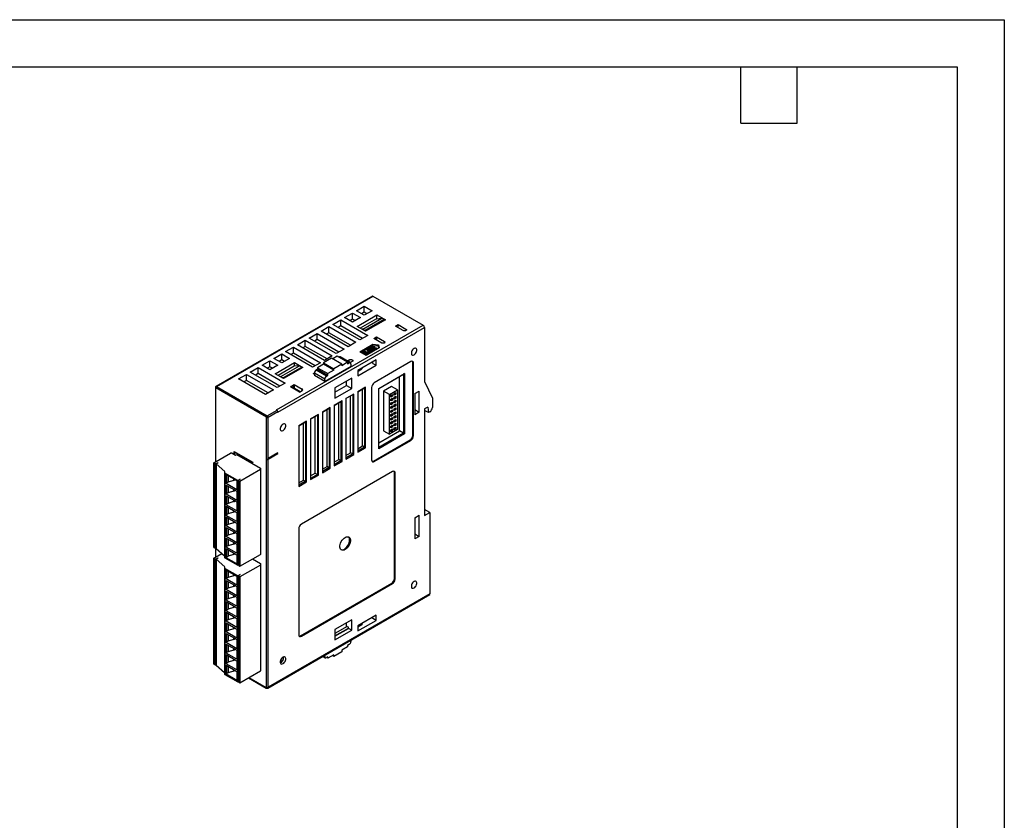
# Model space of a CAD drawing. Header units: millimetres. Extents: x 0 to 559, y 0 to 432.
# Tile 4 of 4: x 293 to 559, y 216 to 432. Entities that reach past the tile are written whole.
import ezdxf

# ---------------------------------------------------------------- set-up
doc = ezdxf.new("R2010")
doc.units = ezdxf.units.MM
doc.header["$LTSCALE"] = 2
doc.layers.add('TEXT', color=140, linetype='Continuous', lineweight=25)

msp = doc.modelspace()

# ---------------------------------------------------------------- linework, layer by layer
at = {"color": 7, "linetype": 'Continuous'}
for p, q in [((0.005, 431.805), (558.805, 431.805)), ((558.805, 431.805), (558.805, 0.005))]:
    msp.add_line(p, q, dxfattribs=at)
for p, q in [((388.297, 357.287), (346.082, 332.918)), ((346.232, 332.903), (388.447, 357.273)), ((388.447, 357.273), (402.023, 349.435)), ((383.992, 353.313), (386.113, 354.538)), ((386.113, 354.538), (388.235, 353.313)), ((386.113, 352.905), (386.113, 354.538)), ((377.628, 349.639), (379.749, 350.864)), ((379.749, 350.864), (387.032, 346.659)), ((379.749, 349.231), (379.749, 350.864)), ((380.81, 351.476), (382.931, 352.701)), ((382.931, 350.251), (380.81, 351.476)), ((382.931, 351.068), (382.224, 350.66)), ((382.931, 352.701), (385.053, 351.476)), ((382.931, 351.068), (382.931, 352.701)), ((385.053, 351.476), (382.931, 350.251)), ((383.638, 350.66), (382.931, 351.068)), ((386.113, 352.088), (383.992, 353.313)), ((384.169, 349.088), (389.543, 352.19)), ((389.437, 351.149), (385.017, 348.598)), ((386.113, 352.905), (385.406, 352.496)), ((385.76, 348.374), (390.851, 351.313)), ((388.235, 353.313), (386.113, 352.088)), ((386.82, 352.496), (386.113, 352.905)), ((391.487, 350.945), (386.396, 348.006)), ((391.805, 350.884), (386.431, 347.782)), ((389.437, 351.149), (390.851, 351.313)), ((389.543, 352.19), (391.805, 350.884)), ((389.543, 351.162), (389.543, 352.19)), ((391.487, 350.945), (390.851, 351.313)), ((362.425, 326.576), (402.023, 349.435)), ((362.779, 325.963), (402.377, 348.823)), ((374.446, 347.802), (376.567, 349.027)), ((376.567, 349.027), (383.851, 344.822)), ((376.567, 347.394), (376.567, 349.027)), ((384.911, 345.435), (377.628, 349.639)), ((379.749, 349.231), (379.042, 348.823)), ((385.618, 345.843), (379.749, 349.231)), ((386.431, 347.782), (384.169, 349.088)), ((385.76, 348.374), (385.465, 348.34)), ((385.76, 348.374), (386.396, 348.006)), ((394.528, 349.19), (395.235, 349.598)), ((396.649, 347.966), (394.528, 349.19)), ((395.235, 349.598), (397.356, 348.374)), ((395.235, 348.782), (395.235, 349.598)), ((397.356, 348.374), (397.356, 347.966)), ((402.377, 348.823), (402.377, 334.207)), ((371.264, 345.965), (373.385, 347.19)), ((378.547, 341.761), (371.264, 345.965)), ((373.385, 345.557), (372.678, 345.149)), ((373.385, 347.19), (380.669, 342.985)), ((373.385, 345.557), (373.385, 347.19)), ((379.254, 342.169), (373.385, 345.557)), ((381.729, 343.598), (374.446, 347.802)), ((376.567, 347.394), (375.86, 346.986)), ((382.436, 344.006), (376.567, 347.394)), ((387.032, 346.659), (384.911, 345.435)), ((388.73, 345.843), (389.437, 346.251)), ((390.851, 344.618), (388.73, 345.843)), ((389.437, 345.843), (389.26, 345.741)), ((389.26, 345.741), (389.437, 345.843)), ((389.26, 345.741), (389.26, 345.537)), ((389.437, 346.251), (391.558, 345.026)), ((389.437, 346.251), (389.437, 345.843)), ((389.437, 345.843), (389.437, 345.435)), ((364.9, 342.291), (367.021, 343.516)), ((367.021, 343.516), (374.305, 339.312)), ((367.021, 341.883), (367.021, 343.516)), ((368.082, 344.128), (370.203, 345.353)), ((375.365, 339.924), (368.082, 344.128)), ((370.203, 343.72), (369.496, 343.312)), ((370.203, 345.353), (377.487, 341.149)), ((370.203, 343.72), (370.203, 345.353)), ((376.072, 340.332), (370.203, 343.72)), ((380.669, 342.985), (378.547, 341.761)), ((383.851, 344.822), (381.729, 343.598)), ((384.911, 342.251), (388.447, 344.292)), ((388.447, 343.883), (385.265, 342.047)), ((390.144, 343.312), (386.608, 341.271)), ((386.988, 342.734), (387.008, 342.787)), ((387.003, 342.659), (386.988, 342.734)), ((386.988, 342.489), (386.988, 342.734)), ((387.008, 342.787), (387.061, 342.838)), ((387.061, 342.838), (387.174, 342.904)), ((387.124, 342.688), (387.131, 342.733)), ((387.131, 342.733), (387.169, 342.776)), ((387.131, 342.733), (387.131, 342.676)), ((387.169, 342.776), (387.282, 342.841)), ((387.169, 342.776), (387.169, 342.624)), ((387.174, 342.904), (387.263, 342.934)), ((387.263, 342.934), (387.355, 342.946)), ((387.282, 342.841), (387.357, 342.863)), ((387.282, 342.596), (387.282, 342.841)), ((387.355, 342.946), (387.484, 342.937)), ((387.357, 342.863), (387.435, 342.867)), ((387.357, 342.863), (387.357, 342.619)), ((387.435, 342.867), (387.518, 342.852)), ((387.435, 342.867), (387.435, 342.622)), ((387.484, 342.937), (387.585, 342.912)), ((387.518, 342.852), (387.604, 342.819)), ((387.518, 342.852), (387.518, 342.607)), ((387.585, 342.912), (387.689, 342.868)), ((387.604, 342.819), (387.875, 342.662)), ((387.604, 342.819), (387.604, 342.574)), ((387.681, 343.134), (387.701, 343.187)), ((387.696, 343.059), (387.681, 343.134)), ((387.681, 342.889), (387.681, 343.134)), ((387.685, 342.869), (387.681, 342.889)), ((387.689, 342.868), (387.96, 342.711)), ((387.754, 343.01), (387.696, 343.059)), ((387.696, 342.863), (387.696, 343.059)), ((387.701, 343.187), (387.74, 343.23)), ((387.74, 343.23), (387.81, 343.271)), ((387.827, 342.968), (387.754, 343.01)), ((387.754, 342.83), (387.754, 343.01)), ((387.81, 343.271), (387.899, 343.302)), ((387.824, 343.133), (387.817, 343.088)), ((387.817, 343.088), (387.857, 343.048)), ((387.848, 343.168), (387.824, 343.133)), ((387.824, 343.081), (387.824, 343.133)), ((387.913, 342.934), (387.827, 342.968)), ((387.827, 342.788), (387.827, 342.968)), ((387.933, 343.217), (387.848, 343.168)), ((387.848, 343.057), (387.848, 343.168)), ((387.857, 343.048), (387.893, 343.027)), ((387.893, 343.027), (387.962, 343.004)), ((387.899, 343.302), (388.01, 343.303)), ((388.042, 342.925), (387.913, 342.934)), ((387.913, 342.738), (387.913, 342.934)), ((387.993, 343.231), (387.933, 343.217)), ((387.933, 343.014), (387.933, 343.217)), ((387.962, 343.004), (388.04, 343.008)), ((388.058, 343.226), (387.993, 343.231)), ((387.993, 343.006), (387.993, 343.231)), ((388.01, 343.303), (388.124, 343.286)), ((388.04, 343.008), (388.101, 343.022)), ((388.134, 342.937), (388.042, 342.925)), ((388.042, 342.68), (388.042, 342.925)), ((388.108, 343.214), (388.058, 343.226)), ((388.058, 343.012), (388.058, 343.226)), ((388.101, 343.022), (388.186, 343.071)), ((388.193, 343.263), (388.108, 343.214)), ((388.108, 343.214), (388.108, 343.026)), ((388.124, 343.286), (388.193, 343.263)), ((388.127, 342.745), (388.212, 342.794)), ((388.214, 342.712), (388.127, 342.745)), ((388.127, 342.5), (388.127, 342.745)), ((388.209, 342.959), (388.134, 342.937)), ((388.134, 342.75), (388.134, 342.937)), ((388.15, 343.467), (388.659, 343.761)), ((388.998, 342.977), (388.15, 343.467)), ((388.15, 343.277), (388.15, 343.467)), ((388.186, 343.071), (388.274, 343.101)), ((388.193, 343.073), (388.193, 343.263)), ((388.344, 343.11), (388.193, 343.197)), ((388.294, 343.008), (388.209, 342.959)), ((388.209, 342.793), (388.209, 342.959)), ((388.212, 342.794), (388.28, 342.771)), ((388.274, 343.101), (388.367, 343.113)), ((388.28, 342.771), (388.377, 342.764)), ((388.368, 343.031), (388.294, 343.008)), ((388.294, 342.77), (388.294, 343.008)), ((388.368, 342.786), (388.313, 342.769)), ((388.767, 343.698), (388.343, 343.454)), ((388.343, 343.454), (388.578, 343.318)), ((388.367, 343.113), (388.496, 343.104)), ((388.447, 343.034), (388.368, 343.031)), ((388.368, 342.786), (388.368, 343.031)), ((388.447, 342.789), (388.368, 342.786)), ((388.377, 342.764), (388.452, 342.787)), ((388.447, 344.292), (389.932, 344.169)), ((388.447, 343.883), (388.447, 344.292)), ((389.932, 343.761), (388.447, 343.883)), ((388.529, 343.019), (388.447, 343.034)), ((388.447, 342.789), (388.447, 343.034)), ((388.454, 342.788), (388.447, 342.789)), ((388.452, 342.787), (388.565, 342.852)), ((388.56, 342.724), (388.471, 342.694)), ((388.496, 343.104), (388.596, 343.079)), ((388.584, 342.988), (388.529, 343.019)), ((388.529, 342.832), (388.529, 343.019)), ((388.767, 343.454), (388.555, 343.331)), ((388.673, 342.789), (388.56, 342.724)), ((388.56, 342.479), (388.56, 342.724)), ((388.565, 342.852), (388.603, 342.895)), ((388.578, 343.318), (388.945, 343.53)), ((388.609, 342.94), (388.584, 342.988)), ((388.584, 342.873), (388.584, 342.988)), ((388.596, 343.079), (388.687, 343.027)), ((388.603, 342.895), (388.609, 342.94)), ((388.659, 343.761), (388.767, 343.698)), ((388.726, 342.841), (388.673, 342.789)), ((388.673, 342.545), (388.673, 342.789)), ((389.054, 343.468), (388.686, 343.256)), ((388.686, 343.256), (388.975, 343.089)), ((388.687, 343.027), (388.73, 342.969)), ((388.746, 342.894), (388.726, 342.841)), ((388.726, 342.596), (388.726, 342.841)), ((388.73, 342.969), (388.746, 342.894)), ((388.746, 342.649), (388.746, 342.894)), ((388.998, 342.732), (388.746, 342.878)), ((388.767, 343.454), (388.767, 343.698)), ((389.054, 343.223), (388.898, 343.133)), ((388.945, 343.53), (389.054, 343.468)), ((388.975, 343.089), (389.399, 343.334)), ((389.507, 343.271), (388.998, 342.977)), ((389.507, 343.026), (388.998, 342.732)), ((388.998, 342.732), (388.998, 342.977)), ((389.054, 343.223), (389.054, 343.468)), ((389.399, 343.334), (389.507, 343.271)), ((389.507, 343.026), (389.507, 343.271)), ((389.932, 344.169), (390.144, 343.312)), ((389.932, 343.761), (389.932, 344.169)), ((390.055, 343.261), (389.932, 343.761)), ((391.558, 344.618), (391.558, 345.026)), ((361.718, 340.455), (363.839, 341.679)), ((363.839, 339.23), (361.718, 340.455)), ((363.839, 341.679), (365.961, 340.455)), ((363.839, 340.046), (363.839, 341.679)), ((365.961, 340.455), (363.839, 339.23)), ((372.183, 338.087), (364.9, 342.291)), ((367.021, 341.883), (366.314, 341.475)), ((372.89, 338.495), (367.021, 341.883)), ((377.239, 340.516), (375.118, 339.292)), ((377.487, 341.149), (375.365, 339.924)), ((380.032, 338.904), (377.239, 340.516)), ((378.83, 341.026), (377.593, 340.312)), ((381.623, 339.414), (378.83, 341.026)), ((379.219, 340.843), (379.184, 340.822)), ((382.012, 339.23), (379.219, 340.843)), ((382.362, 339.265), (379.569, 340.877)), ((381.475, 339.777), (382.012, 340.087)), ((382.012, 339.467), (382.012, 340.087)), ((386.608, 341.271), (384.911, 342.251)), ((385.701, 341.991), (385.721, 342.044)), ((385.716, 341.916), (385.701, 341.991)), ((385.701, 341.795), (385.701, 341.991)), ((385.76, 341.858), (385.716, 341.916)), ((385.716, 341.786), (385.716, 341.916)), ((385.721, 342.044), (385.774, 342.096)), ((385.836, 341.798), (385.76, 341.858)), ((385.76, 341.76), (385.76, 341.858)), ((385.774, 342.096), (385.901, 342.169)), ((386.107, 341.642), (385.836, 341.798)), ((385.836, 341.717), (385.836, 341.798)), ((385.844, 341.99), (385.837, 341.945)), ((385.837, 341.945), (385.863, 341.897)), ((385.882, 342.033), (385.844, 341.99)), ((385.844, 341.933), (385.844, 341.99)), ((385.863, 341.897), (385.921, 341.847)), ((386.009, 342.106), (385.882, 342.033)), ((385.882, 341.881), (385.882, 342.033)), ((385.901, 342.169), (385.99, 342.199)), ((385.921, 341.847), (386.192, 341.691)), ((386.009, 341.862), (385.953, 341.829)), ((385.99, 342.199), (386.083, 342.211)), ((386.084, 342.129), (386.009, 342.106)), ((386.009, 341.862), (386.009, 342.106)), ((386.084, 341.884), (386.009, 341.862)), ((386.083, 342.211), (386.211, 342.202)), ((386.163, 342.132), (386.084, 342.129)), ((386.084, 341.884), (386.084, 342.129)), ((386.163, 341.887), (386.084, 341.884)), ((386.212, 341.598), (386.107, 341.642)), ((386.107, 341.56), (386.107, 341.642)), ((386.231, 342.109), (386.163, 342.132)), ((386.163, 341.887), (386.163, 342.132)), ((386.231, 341.864), (386.163, 341.887)), ((386.192, 341.691), (386.278, 341.657)), ((386.211, 342.202), (386.316, 342.158)), ((386.212, 342.349), (386.297, 342.398)), ((387.061, 341.859), (386.212, 342.349)), ((386.212, 342.349), (386.212, 342.202)), ((386.312, 341.573), (386.212, 341.598)), ((386.212, 341.5), (386.212, 341.598)), ((386.316, 342.158), (386.231, 342.109)), ((386.231, 341.864), (386.231, 342.109)), ((386.316, 341.913), (386.231, 341.864)), ((386.278, 341.657), (386.361, 341.642)), ((386.297, 342.398), (387.037, 341.97)), ((386.441, 341.563), (386.312, 341.573)), ((386.312, 341.442), (386.312, 341.573)), ((386.316, 341.913), (386.316, 342.158)), ((386.646, 341.853), (386.316, 342.044)), ((386.361, 341.642), (386.439, 341.646)), ((386.439, 341.646), (386.514, 341.668)), ((386.534, 341.575), (386.441, 341.563)), ((386.441, 341.368), (386.441, 341.563)), ((386.534, 341.33), (386.511, 341.327)), ((386.514, 341.668), (386.641, 341.742)), ((386.622, 341.606), (386.534, 341.575)), ((386.534, 341.33), (386.534, 341.575)), ((386.622, 341.361), (386.534, 341.33)), ((386.75, 341.679), (386.622, 341.606)), ((386.622, 341.361), (386.622, 341.606)), ((386.75, 341.434), (386.622, 341.361)), ((386.641, 341.742), (386.68, 341.785)), ((386.646, 341.87), (386.731, 341.919)), ((386.686, 341.83), (386.646, 341.87)), ((386.646, 341.747), (386.646, 341.87)), ((386.68, 341.785), (386.686, 341.83)), ((386.731, 341.919), (386.807, 341.858)), ((386.802, 341.73), (386.75, 341.679)), ((386.75, 341.434), (386.75, 341.679)), ((386.802, 341.485), (386.75, 341.434)), ((386.823, 341.784), (386.802, 341.73)), ((386.802, 341.485), (386.802, 341.73)), ((386.823, 341.539), (386.802, 341.485)), ((386.807, 341.858), (386.823, 341.784)), ((386.823, 341.539), (386.823, 341.784)), ((387.061, 341.614), (386.823, 341.751)), ((387.003, 342.414), (386.988, 342.489)), ((387.047, 342.601), (387.003, 342.659)), ((387.003, 342.414), (387.003, 342.659)), ((387.047, 342.356), (387.003, 342.414)), ((387.037, 341.97), (387.462, 342.215)), ((387.123, 342.541), (387.047, 342.601)), ((387.047, 342.356), (387.047, 342.601)), ((387.123, 342.296), (387.047, 342.356)), ((387.57, 342.153), (387.061, 341.859)), ((387.57, 341.908), (387.061, 341.614)), ((387.061, 341.614), (387.061, 341.859)), ((387.394, 342.385), (387.123, 342.541)), ((387.123, 342.296), (387.123, 342.541)), ((387.363, 342.158), (387.123, 342.296)), ((387.15, 342.64), (387.124, 342.688)), ((387.208, 342.59), (387.15, 342.64)), ((387.479, 342.434), (387.208, 342.59)), ((387.24, 342.572), (387.282, 342.596)), ((387.282, 342.596), (387.357, 342.619)), ((387.357, 342.619), (387.435, 342.622)), ((387.499, 342.341), (387.394, 342.385)), ((387.394, 342.176), (387.394, 342.385)), ((387.435, 342.622), (387.518, 342.607)), ((387.462, 342.215), (387.57, 342.153)), ((387.565, 342.4), (387.479, 342.434)), ((387.599, 342.315), (387.499, 342.341)), ((387.499, 342.194), (387.499, 342.341)), ((387.518, 342.607), (387.604, 342.574)), ((387.648, 342.385), (387.565, 342.4)), ((387.57, 341.908), (387.57, 342.153)), ((387.599, 342.07), (387.57, 342.078)), ((387.728, 342.306), (387.599, 342.315)), ((387.599, 342.07), (387.599, 342.315)), ((387.728, 342.061), (387.599, 342.07)), ((387.604, 342.574), (387.843, 342.436)), ((387.726, 342.389), (387.648, 342.385)), ((387.801, 342.411), (387.726, 342.389)), ((387.821, 342.318), (387.728, 342.306)), ((387.728, 342.061), (387.728, 342.306)), ((387.821, 342.073), (387.728, 342.061)), ((387.914, 342.476), (387.801, 342.411)), ((387.909, 342.349), (387.821, 342.318)), ((387.821, 342.073), (387.821, 342.318)), ((387.909, 342.104), (387.821, 342.073)), ((387.875, 342.662), (387.933, 342.612)), ((387.875, 342.662), (387.875, 342.454)), ((388.022, 342.414), (387.909, 342.349)), ((387.909, 342.104), (387.909, 342.349)), ((388.022, 342.169), (387.909, 342.104)), ((387.953, 342.52), (387.914, 342.476)), ((387.933, 342.612), (387.959, 342.565)), ((387.933, 342.612), (387.933, 342.498)), ((387.959, 342.565), (387.953, 342.52)), ((387.96, 342.711), (388.036, 342.651)), ((388.042, 342.68), (387.995, 342.684)), ((388.075, 342.465), (388.022, 342.414)), ((388.022, 342.169), (388.022, 342.414)), ((388.075, 342.22), (388.022, 342.169)), ((388.036, 342.651), (388.08, 342.593)), ((388.127, 342.691), (388.042, 342.68)), ((388.096, 342.519), (388.075, 342.465)), ((388.075, 342.22), (388.075, 342.465)), ((388.096, 342.274), (388.075, 342.22)), ((388.08, 342.593), (388.096, 342.519)), ((388.096, 342.274), (388.096, 342.519)), ((388.214, 342.467), (388.127, 342.5)), ((388.346, 342.684), (388.214, 342.712)), ((388.214, 342.467), (388.214, 342.712)), ((388.346, 342.439), (388.214, 342.467)), ((388.471, 342.694), (388.346, 342.684)), ((388.346, 342.439), (388.346, 342.684)), ((388.471, 342.449), (388.346, 342.439)), ((388.471, 342.449), (388.471, 342.694)), ((388.56, 342.479), (388.471, 342.449)), ((388.673, 342.545), (388.56, 342.479)), ((388.726, 342.596), (388.673, 342.545)), ((388.746, 342.649), (388.726, 342.596)), ((355.354, 336.781), (357.475, 338.005)), ((357.475, 338.005), (364.759, 333.801)), ((357.475, 336.372), (357.475, 338.005)), ((358.536, 338.618), (360.657, 339.842)), ((360.657, 337.393), (358.536, 338.618)), ((360.657, 338.209), (359.951, 337.801)), ((360.657, 339.842), (362.779, 338.618)), ((360.657, 338.209), (360.657, 339.842)), ((362.779, 338.618), (360.657, 337.393)), ((361.364, 337.801), (360.657, 338.209)), ((362.036, 336.311), (367.269, 339.332)), ((367.233, 338.332), (362.885, 335.821)), ((363.839, 340.046), (363.133, 339.638)), ((363.557, 335.556), (368.648, 338.495)), ((364.546, 339.638), (363.839, 340.046)), ((369.284, 338.128), (364.193, 335.189)), ((369.532, 338.026), (364.299, 335.005)), ((368.648, 338.495), (367.233, 338.332)), ((367.269, 339.332), (369.532, 338.026)), ((367.269, 338.336), (367.269, 339.332)), ((369.284, 338.128), (368.648, 338.495)), ((374.305, 339.312), (372.183, 338.087)), ((373.527, 337.557), (373.138, 337.332)), ((375.118, 338.883), (373.527, 337.965)), ((373.527, 337.965), (376.32, 336.352)), ((373.527, 337.965), (373.527, 337.557)), ((373.527, 337.557), (376.32, 335.944)), ((375.118, 339.292), (377.911, 337.679)), ((375.118, 339.292), (375.118, 338.883)), ((377.911, 337.271), (375.118, 338.883)), ((382.507, 338.291), (375.436, 334.209)), ((380.032, 338.904), (377.911, 337.679)), ((377.911, 337.271), (377.911, 337.679)), ((381.623, 339.414), (380.032, 338.495)), ((380.032, 338.904), (380.032, 338.495)), ((381.623, 339.414), (381.623, 339.006)), ((381.623, 339.006), (382.012, 339.23)), ((382.861, 339.597), (382.323, 339.287)), ((382.507, 338.944), (382.507, 338.291)), ((389.281, 340.038), (384.331, 337.181)), ((384.331, 335.752), (389.281, 338.609)), ((384.331, 336.956), (385.495, 337.627)), ((385.495, 337.852), (385.495, 337.627)), ((388.433, 339.099), (388.433, 339.548)), ((388.433, 339.099), (389.281, 338.609)), ((398.7, 339.596), (388.8, 333.881)), ((389.281, 338.609), (389.281, 340.038)), ((399.195, 319.713), (399.195, 339.31)), ((399.407, 339.188), (399.195, 339.31)), ((399.407, 319.591), (399.407, 339.188)), ((352.172, 334.944), (354.293, 336.168)), ((359.455, 330.739), (352.172, 334.944)), ((354.293, 336.168), (361.577, 331.964)), ((354.293, 334.535), (354.293, 336.168)), ((362.637, 332.576), (355.354, 336.781)), ((357.475, 336.372), (356.769, 335.964)), ((363.344, 332.984), (357.475, 336.372)), ((364.299, 335.005), (362.036, 336.311)), ((363.557, 335.556), (363.38, 335.536)), ((363.557, 335.556), (364.193, 335.189)), ((372.325, 336.373), (372.648, 336.559)), ((372.325, 336.373), (372.643, 336.189)), ((375.436, 334.862), (372.643, 336.475)), ((372.643, 336.475), (372.643, 335.821)), ((375.436, 334.209), (372.643, 335.821)), ((375.931, 335.72), (373.138, 337.332)), ((375.436, 334.209), (375.436, 334.862)), ((375.931, 335.72), (376.32, 335.944)), ((377.911, 337.271), (376.32, 336.352)), ((376.32, 335.944), (376.32, 336.352)), ((382.719, 335.107), (378.194, 332.494)), ((382.719, 332.33), (382.719, 335.107)), ((384.331, 337.181), (384.331, 335.752)), ((390.073, 332.371), (397.003, 336.371)), ((390.073, 332.37), (396.72, 336.208)), ((395.659, 320.897), (395.659, 335.595)), ((397.003, 336.371), (396.72, 336.208)), ((396.72, 336.208), (396.72, 320.285)), ((397.003, 336.371), (397.003, 320.122)), ((345.932, 332.658), (345.932, 321.38)), ((359.738, 324.616), (346.02, 332.535)), ((346.02, 321.185), (346.02, 332.535)), ((346.232, 332.903), (359.95, 324.984)), ((354.293, 334.535), (353.587, 334.127)), ((360.162, 331.147), (354.293, 334.535)), ((364.759, 333.801), (362.637, 332.576)), ((366.173, 332.821), (367.233, 333.433)), ((368.648, 331.392), (366.173, 332.821)), ((368.794, 331.477), (366.423, 332.846)), ((367.233, 333.025), (367.127, 332.964)), ((367.233, 333.025), (367.127, 332.964)), ((367.127, 332.439), (367.127, 332.964)), ((367.233, 332.617), (367.127, 332.678)), ((367.233, 333.433), (369.355, 332.209)), ((367.233, 333.433), (367.233, 333.025)), ((367.233, 333.025), (367.233, 332.617)), ((369.355, 331.801), (369.355, 332.209)), ((378.194, 331.351), (381.305, 333.147)), ((378.194, 332.494), (378.194, 329.718)), ((378.194, 329.718), (382.719, 332.33)), ((381.305, 333.147), (381.305, 334.29)), ((381.305, 333.147), (382.719, 332.33)), ((386.467, 332.698), (384.345, 331.473)), ((384.345, 331.473), (386.184, 332.534)), ((385.618, 316.857), (385.618, 332.208)), ((386.467, 332.698), (386.184, 332.534)), ((386.184, 332.534), (386.184, 316.53)), ((386.467, 316.367), (386.467, 332.698)), ((388.093, 332.657), (388.093, 313.06)), ((390.073, 316.121), (390.073, 332.371)), ((393.414, 332.911), (391.257, 331.666)), ((395.062, 331.96), (393.414, 332.911)), ((402.377, 334.207), (404.498, 329.715)), ((361.577, 331.964), (359.455, 330.739)), ((368.648, 331.392), (369.355, 331.801)), ((383.285, 330.861), (381.164, 329.636)), ((381.164, 329.636), (383.002, 330.697)), ((381.164, 329.636), (381.164, 313.305)), ((382.436, 315.02), (382.436, 330.371)), ((383.285, 330.861), (383.002, 330.697)), ((383.002, 330.697), (383.002, 314.693)), ((383.285, 314.53), (383.285, 330.861)), ((384.345, 331.473), (384.345, 315.142)), ((391.257, 331.666), (391.257, 320.969)), ((392.905, 330.715), (391.257, 331.666)), ((392.905, 330.715), (395.062, 331.96)), ((392.905, 320.018), (392.905, 330.715)), ((393.322, 330.519), (393.746, 330.764)), ((393.322, 330.029), (393.322, 330.519)), ((393.322, 330.519), (393.746, 330.274)), ((393.746, 330.274), (393.322, 330.029)), ((393.322, 329.482), (393.746, 329.727)), ((393.322, 328.992), (393.322, 329.482)), ((393.322, 329.482), (393.746, 329.237)), ((393.746, 330.764), (393.746, 330.274)), ((393.746, 329.727), (393.746, 329.237)), ((394.22, 331.037), (394.644, 331.282)), ((394.22, 330.547), (394.22, 331.037)), ((394.22, 331.037), (394.644, 330.792)), ((394.644, 330.792), (394.22, 330.547)), ((394.22, 330), (394.644, 330.245)), ((394.22, 329.51), (394.22, 330)), ((394.22, 330), (394.644, 329.755)), ((394.644, 329.755), (394.22, 329.51)), ((394.644, 331.282), (394.644, 330.792)), ((394.644, 330.245), (394.644, 329.755)), ((395.062, 331.96), (395.062, 321.263)), ((399.76, 330.982), (400.962, 331.675)), ((399.76, 330.982), (399.76, 325.266)), ((400.962, 325.96), (400.962, 331.675)), ((404.498, 329.715), (404.498, 327.266)), ((376.921, 327.187), (374.8, 325.962)), ((374.8, 325.962), (376.638, 327.023)), ((376.921, 327.187), (376.638, 327.023)), ((376.638, 327.023), (376.638, 311.019)), ((376.921, 310.856), (376.921, 327.187)), ((380.103, 329.024), (377.982, 327.799)), ((377.982, 327.799), (379.82, 328.86)), ((377.982, 327.799), (377.982, 311.468)), ((379.254, 313.183), (379.254, 328.534)), ((380.103, 329.024), (379.82, 328.86)), ((379.82, 328.86), (379.82, 312.856)), ((380.103, 312.693), (380.103, 329.024)), ((393.746, 329.237), (393.322, 328.992)), ((393.322, 328.445), (393.746, 328.69)), ((393.322, 327.955), (393.322, 328.445)), ((393.322, 328.445), (393.746, 328.2)), ((393.746, 328.2), (393.322, 327.955)), ((393.322, 327.408), (393.746, 327.653)), ((393.322, 326.918), (393.322, 327.408)), ((393.322, 327.408), (393.746, 327.163)), ((393.746, 327.163), (393.322, 326.918)), ((393.746, 328.69), (393.746, 328.2)), ((393.746, 327.653), (393.746, 327.163)), ((394.22, 328.963), (394.644, 329.208)), ((394.22, 328.473), (394.22, 328.963)), ((394.22, 328.963), (394.644, 328.718)), ((394.644, 328.718), (394.22, 328.473)), ((394.22, 327.926), (394.644, 328.171)), ((394.22, 327.436), (394.22, 327.926)), ((394.22, 327.926), (394.644, 327.681)), ((394.644, 327.681), (394.22, 327.436)), ((394.22, 326.889), (394.644, 327.134)), ((394.22, 326.399), (394.22, 326.889)), ((394.22, 326.889), (394.644, 326.644)), ((394.644, 329.208), (394.644, 328.718)), ((394.644, 328.171), (394.644, 327.681)), ((394.644, 327.134), (394.644, 326.644)), ((403.225, 327.348), (402.377, 326.858)), ((402.377, 326.858), (402.377, 298.116)), ((403.225, 327.348), (403.437, 325.837)), ((359.738, 313.266), (359.738, 324.616)), ((359.95, 324.984), (362.567, 326.494)), ((360.162, 324.616), (362.779, 326.127)), ((360.162, 313.511), (360.162, 324.616)), ((362.567, 326.494), (362.425, 326.576)), ((362.779, 326.127), (362.779, 325.963)), ((373.739, 325.35), (371.618, 324.125)), ((371.618, 324.125), (373.456, 325.187)), ((371.618, 324.125), (371.618, 307.794)), ((372.89, 309.509), (372.89, 324.86)), ((373.456, 325.187), (373.739, 325.35)), ((373.456, 325.187), (373.456, 309.182)), ((373.739, 309.019), (373.739, 325.35)), ((374.8, 325.962), (374.8, 309.631)), ((376.072, 311.346), (376.072, 326.697)), ((393.322, 326.371), (393.746, 326.616)), ((393.322, 325.881), (393.322, 326.371)), ((393.322, 326.371), (393.746, 326.126)), ((393.746, 326.126), (393.322, 325.881)), ((393.322, 325.334), (393.746, 325.579)), ((393.322, 324.844), (393.322, 325.334)), ((393.322, 325.334), (393.746, 325.089)), ((393.746, 325.089), (393.322, 324.844)), ((393.322, 324.297), (393.746, 324.542)), ((393.322, 323.807), (393.322, 324.297)), ((393.322, 324.297), (393.746, 324.052)), ((393.746, 326.616), (393.746, 326.126)), ((393.746, 325.579), (393.746, 325.089)), ((393.746, 324.542), (393.746, 324.052)), ((394.644, 326.644), (394.22, 326.399)), ((394.22, 325.852), (394.644, 326.097)), ((394.22, 325.362), (394.22, 325.852)), ((394.22, 325.852), (394.644, 325.607)), ((394.644, 325.607), (394.22, 325.362)), ((394.22, 324.815), (394.644, 325.06)), ((394.22, 324.325), (394.22, 324.815)), ((394.22, 324.815), (394.644, 324.57)), ((394.644, 324.57), (394.22, 324.325)), ((394.644, 326.097), (394.644, 325.607)), ((394.644, 325.06), (394.644, 324.57)), ((399.76, 326.654), (400.962, 325.96)), ((400.962, 325.96), (399.76, 325.266)), ((403.437, 325.837), (402.377, 326.449)), ((403.791, 326.041), (403.437, 325.837)), ((370.557, 323.513), (368.436, 322.288)), ((368.436, 322.288), (370.274, 323.35)), ((368.436, 322.288), (368.436, 305.957)), ((369.708, 307.672), (369.708, 323.023)), ((370.274, 323.35), (370.557, 323.513)), ((370.274, 323.35), (370.274, 307.345)), ((370.557, 307.182), (370.557, 323.513)), ((393.746, 324.052), (393.322, 323.807)), ((393.322, 323.26), (393.746, 323.505)), ((393.322, 322.77), (393.322, 323.26)), ((393.322, 323.26), (393.746, 323.015)), ((393.746, 323.015), (393.322, 322.77)), ((393.322, 322.223), (393.746, 322.468)), ((393.322, 321.733), (393.322, 322.223)), ((393.322, 322.223), (393.746, 321.978)), ((393.746, 321.978), (393.322, 321.733)), ((393.746, 323.505), (393.746, 323.015)), ((393.746, 322.468), (393.746, 321.978)), ((394.22, 323.778), (394.644, 324.023)), ((394.22, 323.288), (394.22, 323.778)), ((394.22, 323.778), (394.644, 323.533)), ((394.644, 323.533), (394.22, 323.288)), ((394.22, 322.741), (394.644, 322.986)), ((394.22, 322.251), (394.22, 322.741)), ((394.22, 322.741), (394.644, 322.496)), ((394.644, 322.496), (394.22, 322.251)), ((394.22, 321.704), (394.644, 321.949)), ((394.22, 321.214), (394.22, 321.704)), ((394.22, 321.704), (394.644, 321.459)), ((394.644, 321.459), (394.22, 321.214)), ((394.644, 324.023), (394.644, 323.533)), ((394.644, 322.986), (394.644, 322.496)), ((394.644, 321.949), (394.644, 321.459)), ((345.932, 321.308), (345.932, 312.521)), ((346.02, 312.572), (346.02, 321.185)), ((390.073, 317.673), (395.659, 320.897)), ((396.72, 320.285), (390.073, 316.448)), ((397.003, 320.122), (390.073, 316.121)), ((391.257, 320.969), (392.905, 320.018)), ((395.062, 321.263), (392.905, 320.018)), ((393.322, 321.186), (393.746, 321.431)), ((393.322, 320.696), (393.322, 321.186)), ((393.322, 321.186), (393.746, 320.941)), ((393.746, 320.941), (393.322, 320.696)), ((393.746, 321.431), (393.746, 320.941)), ((396.72, 320.285), (395.659, 320.897)), ((396.72, 320.285), (397.003, 320.122)), ((399.407, 319.591), (399.195, 319.713)), ((384.345, 316.122), (385.618, 316.857)), ((386.184, 316.53), (384.345, 315.469)), ((384.345, 315.142), (386.467, 316.367)), ((386.184, 316.53), (385.618, 316.857)), ((386.184, 316.53), (386.467, 316.367)), ((388.588, 312.774), (398.488, 318.489)), ((388.8, 312.651), (398.7, 318.366)), ((398.7, 318.366), (398.488, 318.489)), ((345.561, 312.306), (350.015, 314.878)), ((350.44, 314.878), (351.359, 314.348)), ((351.041, 315.348), (356.061, 312.449)), ((351.041, 314.531), (351.041, 315.348)), ((351.111, 315.225), (351.182, 315.266)), ((351.111, 315.225), (351.111, 314.49)), ((356.061, 312.368), (351.111, 315.225)), ((351.359, 314.348), (351.712, 314.552)), ((351.712, 314.552), (358.076, 310.878)), ((359.95, 313.287), (362.717, 314.884)), ((362.779, 315.022), (360.162, 313.511)), ((360.162, 313.266), (362.779, 314.777)), ((362.779, 314.777), (362.654, 314.848)), ((362.779, 314.777), (362.779, 315.022)), ((381.164, 314.285), (382.436, 315.02)), ((383.002, 314.693), (381.164, 313.632)), ((381.164, 313.305), (383.285, 314.53)), ((383.002, 314.693), (382.436, 315.02)), ((383.002, 314.693), (383.285, 314.53)), ((345.844, 312.143), (345.561, 312.306)), ((345.561, 289.443), (345.561, 312.306)), ((345.844, 289.28), (345.844, 312.143)), ((346.164, 312.043), (346.657, 312.327)), ((348.531, 309.939), (346.164, 312.043)), ((346.164, 312.043), (346.164, 289.179)), ((346.621, 312.347), (346.268, 312.143)), ((346.657, 312.327), (346.621, 312.347)), ((346.621, 312.347), (346.621, 312.306)), ((356.061, 312.449), (356.061, 312.368)), ((359.738, 251.781), (359.738, 313.266)), ((360.162, 251.781), (360.162, 313.266)), ((374.8, 310.611), (376.072, 311.346)), ((376.638, 311.019), (374.8, 309.958)), ((374.8, 309.631), (376.921, 310.856)), ((376.638, 311.019), (376.072, 311.346)), ((376.638, 311.019), (376.921, 310.856)), ((377.982, 312.448), (379.254, 313.183)), ((379.82, 312.856), (377.982, 311.795)), ((377.982, 311.468), (380.103, 312.693)), ((379.82, 312.856), (379.254, 313.183)), ((379.82, 312.856), (380.103, 312.693)), ((388.588, 312.774), (388.8, 312.651)), ((348.384, 309.735), (348.384, 286.872)), ((351.96, 307.551), (348.531, 309.531)), ((348.531, 309.531), (348.531, 286.668)), ((348.813, 309.163), (351.697, 307.499)), ((348.813, 306.714), (348.813, 309.163)), ((348.977, 309.069), (348.977, 306.852)), ((349.426, 308.81), (349.426, 307.096)), ((358.076, 310.47), (352.561, 307.286)), ((358.076, 310.47), (358.076, 287.606)), ((358.223, 287.811), (358.223, 310.674)), ((393.75, 309.956), (369.143, 295.751)), ((371.618, 308.774), (372.89, 309.509)), ((373.456, 309.182), (371.618, 308.121)), ((371.618, 307.794), (373.739, 309.019)), ((372.89, 309.509), (373.456, 309.182)), ((373.739, 309.019), (373.456, 309.182)), ((394.245, 281.091), (394.245, 309.67)), ((394.457, 309.548), (394.245, 309.67)), ((394.457, 280.969), (394.457, 309.548)), ((348.977, 306.852), (348.813, 306.714)), ((351.697, 305.049), (348.813, 306.714)), ((348.813, 306.305), (351.697, 304.641)), ((348.813, 303.856), (348.813, 306.305)), ((348.977, 306.211), (348.977, 303.994)), ((350.84, 307.553), (349.426, 307.096)), ((349.426, 305.952), (349.426, 304.238)), ((350.84, 307.993), (350.84, 307.553)), ((351.697, 307.499), (351.697, 305.049)), ((352.632, 307.939), (351.96, 307.551)), ((351.96, 284.688), (351.96, 307.551)), ((352.19, 307.571), (352.19, 284.708)), ((352.278, 307.694), (352.667, 307.918)), ((352.561, 307.286), (352.278, 307.449)), ((352.278, 307.449), (352.278, 284.586)), ((352.561, 307.286), (352.561, 284.422)), ((352.667, 307.918), (352.632, 307.939)), ((352.632, 307.898), (352.632, 307.939)), ((368.436, 306.937), (369.708, 307.672)), ((370.274, 307.345), (368.436, 306.284)), ((368.436, 305.957), (370.557, 307.182)), ((369.708, 307.672), (370.274, 307.345)), ((370.557, 307.182), (370.274, 307.345)), ((348.977, 303.994), (348.813, 303.856)), ((351.697, 302.191), (348.813, 303.856)), ((348.813, 303.447), (351.697, 301.783)), ((348.813, 300.998), (348.813, 303.447)), ((348.977, 303.353), (348.977, 301.136)), ((350.84, 304.696), (349.426, 304.238)), ((349.426, 303.094), (349.426, 301.38)), ((350.84, 305.135), (350.84, 304.696)), ((351.697, 304.641), (351.697, 302.191)), ((348.977, 301.136), (348.813, 300.998)), ((351.697, 299.333), (348.813, 300.998)), ((348.813, 300.59), (351.697, 298.925)), ((348.813, 298.14), (348.813, 300.59)), ((348.977, 300.495), (348.977, 298.278)), ((350.84, 301.838), (349.426, 301.38)), ((349.426, 300.236), (349.426, 298.522)), ((350.84, 302.278), (350.84, 301.838)), ((351.697, 301.783), (351.697, 299.333)), ((348.977, 298.278), (348.813, 298.14)), ((351.697, 296.476), (348.813, 298.14)), ((348.813, 297.732), (351.697, 296.067)), ((348.813, 295.282), (348.813, 297.732)), ((348.977, 297.637), (348.977, 295.421)), ((350.84, 298.98), (349.426, 298.522)), ((350.84, 299.42), (350.84, 298.98)), ((351.697, 298.925), (351.697, 296.476)), ((399.76, 297.503), (400.962, 298.197)), ((400.962, 292.482), (400.962, 298.197)), ((403.791, 298.932), (402.377, 299.748)), ((402.377, 298.116), (403.791, 298.932)), ((403.791, 298.932), (403.791, 276.967)), ((348.977, 295.421), (348.813, 295.282)), ((351.697, 293.618), (348.813, 295.282)), ((349.426, 297.378), (349.426, 295.664)), ((350.84, 296.122), (349.426, 295.664)), ((350.84, 296.562), (350.84, 296.122)), ((351.697, 296.067), (351.697, 293.618)), ((399.76, 297.503), (399.76, 291.788)), ((348.813, 294.874), (351.697, 293.21)), ((348.813, 292.424), (348.813, 294.874)), ((348.977, 292.563), (348.813, 292.424)), ((351.697, 290.76), (348.813, 292.424)), ((348.977, 294.779), (348.977, 292.563)), ((349.426, 294.521), (349.426, 292.806)), ((350.84, 293.264), (349.426, 292.806)), ((350.84, 293.704), (350.84, 293.264)), ((351.697, 293.21), (351.697, 290.76)), ((368.436, 294.526), (368.436, 265.947)), ((399.76, 293.175), (400.962, 292.482)), ((400.962, 292.482), (399.76, 291.788)), ((348.813, 292.016), (351.697, 290.351)), ((348.813, 289.566), (348.813, 292.016)), ((348.977, 289.705), (348.813, 289.566)), ((348.977, 291.921), (348.977, 289.705)), ((349.426, 291.662), (349.426, 289.948)), ((350.84, 290.406), (349.426, 289.948)), ((350.84, 290.846), (350.84, 290.406)), ((351.697, 290.351), (351.697, 287.902)), ((345.561, 289.443), (345.844, 289.28)), ((345.561, 286.585), (347.696, 287.818)), ((345.932, 289.245), (345.932, 286.8)), ((346.02, 286.851), (346.02, 289.231)), ((346.164, 289.179), (348.384, 287.206)), ((351.697, 287.902), (348.813, 289.566)), ((348.813, 289.158), (351.697, 287.494)), ((348.813, 286.708), (348.813, 289.158)), ((348.977, 289.063), (348.977, 286.847)), ((349.426, 288.805), (349.426, 287.09)), ((350.84, 287.548), (349.426, 287.09)), ((350.84, 287.988), (350.84, 287.548)), ((351.697, 287.494), (351.697, 285.044)), ((352.561, 284.422), (358.076, 287.606)), ((345.844, 286.422), (345.561, 286.585)), ((345.561, 258.007), (345.561, 286.585)), ((345.844, 257.843), (345.844, 286.422)), ((346.164, 286.321), (346.657, 286.606)), ((348.531, 284.218), (346.164, 286.321)), ((346.164, 286.321), (346.164, 257.743)), ((346.621, 286.626), (346.268, 286.422)), ((346.657, 286.606), (346.621, 286.626)), ((346.621, 286.626), (346.621, 286.585)), ((348.531, 286.668), (351.96, 284.688)), ((348.977, 286.847), (348.813, 286.708)), ((351.697, 285.044), (348.813, 286.708)), ((351.96, 284.688), (352.19, 284.821)), ((352.278, 284.586), (352.561, 284.422)), ((358.076, 284.749), (352.561, 281.565)), ((355.955, 286.382), (358.076, 285.157)), ((358.076, 284.749), (358.076, 256.17)), ((358.223, 256.374), (358.223, 284.953)), ((348.384, 284.014), (348.384, 255.435)), ((351.96, 281.83), (348.531, 283.81)), ((348.531, 283.81), (348.531, 255.231)), ((348.813, 283.442), (351.697, 281.778)), ((348.813, 280.993), (348.813, 283.442)), ((348.977, 283.348), (348.977, 281.131)), ((349.426, 283.089), (349.426, 281.375)), ((350.84, 281.832), (349.426, 281.375)), ((350.84, 282.272), (350.84, 281.832)), ((351.697, 281.778), (351.697, 279.328)), ((352.632, 282.218), (351.96, 281.83)), ((351.96, 253.251), (351.96, 281.83)), ((352.19, 281.85), (352.19, 253.271)), ((352.278, 281.973), (352.667, 282.197)), ((352.561, 281.565), (352.278, 281.728)), ((352.278, 281.728), (352.278, 253.149)), ((352.667, 282.197), (352.632, 282.218)), ((352.632, 282.177), (352.632, 282.218)), ((348.977, 281.131), (348.813, 280.993)), ((351.697, 279.328), (348.813, 280.993)), ((348.813, 280.584), (351.697, 278.92)), ((348.813, 278.135), (348.813, 280.584)), ((348.977, 280.49), (348.977, 278.273)), ((349.426, 280.231), (349.426, 278.517)), ((350.84, 278.974), (349.426, 278.517)), ((350.84, 279.414), (350.84, 278.974)), ((352.561, 281.565), (352.561, 252.986)), ((368.931, 265.661), (393.538, 279.867)), ((369.143, 265.539), (393.75, 279.744)), ((393.75, 279.744), (393.538, 279.867)), ((394.245, 281.091), (394.457, 280.969)), ((348.977, 278.273), (348.813, 278.135)), ((351.697, 276.47), (348.813, 278.135)), ((348.813, 277.726), (351.697, 276.062)), ((348.813, 275.277), (348.813, 277.726)), ((348.977, 277.632), (348.977, 275.415)), ((349.426, 277.373), (349.426, 275.659)), ((350.84, 276.557), (350.84, 276.117)), ((351.697, 278.92), (351.697, 276.47)), ((360.059, 251.552), (403.791, 276.798)), ((403.791, 276.967), (360.162, 251.781)), ((403.791, 276.798), (403.791, 276.967)), ((348.977, 275.415), (348.813, 275.277)), ((351.697, 273.612), (348.813, 275.277)), ((348.813, 274.869), (351.697, 273.204)), ((348.813, 272.419), (348.813, 274.869)), ((348.977, 274.774), (348.977, 272.557)), ((350.84, 276.117), (349.426, 275.659)), ((349.426, 274.515), (349.426, 272.801)), ((350.84, 273.699), (350.84, 273.259)), ((351.697, 276.062), (351.697, 273.612)), ((348.977, 272.557), (348.813, 272.419)), ((351.697, 270.755), (348.813, 272.419)), ((348.813, 272.011), (351.697, 270.346)), ((348.813, 269.561), (348.813, 272.011)), ((348.977, 271.916), (348.977, 269.699)), ((350.84, 273.259), (349.426, 272.801)), ((349.426, 271.657), (349.426, 269.943)), ((351.697, 273.204), (351.697, 270.755)), ((389.281, 271.244), (384.331, 268.387)), ((389.281, 269.815), (389.281, 271.244)), ((348.977, 269.699), (348.813, 269.561)), ((351.697, 267.897), (348.813, 269.561)), ((348.813, 269.153), (351.697, 267.489)), ((348.813, 266.703), (348.813, 269.153)), ((348.977, 269.058), (348.977, 266.842)), ((350.84, 270.401), (349.426, 269.943)), ((349.426, 268.799), (349.426, 267.085)), ((350.84, 270.841), (350.84, 270.401)), ((351.697, 270.346), (351.697, 267.897)), ((382.719, 269.947), (378.194, 267.334)), ((381.305, 268.273), (381.305, 269.13)), ((382.719, 267.17), (382.719, 269.947)), ((384.331, 266.958), (389.281, 269.815)), ((385.495, 268.63), (384.331, 267.958)), ((384.331, 268.387), (384.331, 266.958)), ((385.495, 269.058), (385.495, 268.63)), ((388.433, 270.305), (388.433, 270.755)), ((389.281, 269.815), (388.433, 270.305)), ((348.977, 266.842), (348.813, 266.703)), ((351.697, 265.039), (348.813, 266.703)), ((348.813, 266.295), (351.697, 264.63)), ((348.813, 263.845), (348.813, 266.295)), ((348.977, 266.2), (348.977, 263.984)), ((350.84, 267.543), (349.426, 267.085)), ((349.426, 265.941), (349.426, 264.227)), ((350.84, 267.983), (350.84, 267.543)), ((351.697, 267.489), (351.697, 265.039)), ((381.482, 268.171), (378.194, 266.272)), ((378.194, 265.64), (381.871, 267.762)), ((378.194, 265.538), (381.871, 267.66)), ((378.194, 267.334), (378.194, 264.558)), ((378.194, 264.558), (382.719, 267.17)), ((381.305, 268.273), (381.871, 267.946)), ((381.871, 267.66), (381.871, 267.946)), ((382.719, 267.17), (381.871, 267.66)), ((348.977, 263.984), (348.813, 263.845)), ((351.697, 262.181), (348.813, 263.845)), ((348.813, 263.437), (351.697, 261.773)), ((348.813, 260.987), (348.813, 263.437)), ((348.977, 263.342), (348.977, 261.126)), ((350.84, 264.685), (349.426, 264.227)), ((349.426, 263.083), (349.426, 261.369)), ((350.84, 265.125), (350.84, 264.685)), ((351.697, 264.63), (351.697, 262.181)), ((369.143, 265.539), (368.931, 265.661)), ((382.012, 263.292), (381.623, 263.067)), ((381.623, 263.067), (381.623, 262.659)), ((382.507, 264.511), (382.507, 264.149)), ((348.977, 261.126), (348.813, 260.987)), ((351.697, 259.323), (348.813, 260.987)), ((348.813, 260.579), (351.697, 258.915)), ((348.813, 258.129), (348.813, 260.579)), ((348.977, 260.484), (348.977, 258.268)), ((350.84, 261.827), (349.426, 261.369)), ((350.84, 262.267), (350.84, 261.827)), ((351.697, 261.773), (351.697, 259.323)), ((375.436, 260.067), (375.436, 260.429)), ((377.911, 260.516), (376.32, 259.598)), ((380.032, 261.332), (377.911, 260.108)), ((377.911, 260.108), (377.911, 260.516)), ((381.623, 262.659), (380.032, 261.741)), ((380.032, 261.741), (380.032, 261.332)), ((345.561, 258.007), (345.844, 257.843)), ((346.164, 257.743), (348.384, 255.769)), ((348.977, 258.268), (348.813, 258.129)), ((351.697, 256.465), (348.813, 258.129)), ((348.813, 257.721), (351.697, 256.057)), ((348.813, 255.272), (348.813, 257.721)), ((349.426, 260.226), (349.426, 258.512)), ((350.84, 258.969), (349.426, 258.512)), ((350.84, 259.409), (350.84, 258.969)), ((351.697, 258.915), (351.697, 256.465)), ((363.464, 258.749), (364.236, 259.195)), ((374.918, 260.13), (375.581, 259.747)), ((375.123, 260.248), (375.436, 260.067)), ((376.32, 260.006), (375.931, 259.781)), ((376.32, 259.598), (375.966, 259.802)), ((376.32, 259.598), (376.32, 260.006)), ((377.911, 260.108), (377.557, 260.312)), ((348.531, 255.231), (351.96, 253.251)), ((348.977, 255.41), (348.813, 255.272)), ((351.697, 253.607), (348.813, 255.272)), ((348.977, 257.626), (348.977, 255.41)), ((349.426, 257.368), (349.426, 255.654)), ((350.84, 256.111), (349.426, 255.654)), ((350.84, 256.551), (350.84, 256.111)), ((351.697, 256.057), (351.697, 253.607)), ((352.561, 252.986), (358.076, 256.17)), ((351.96, 253.251), (352.19, 253.384)), ((352.278, 253.149), (352.561, 252.986)), ((354.877, 254.322), (359.659, 251.562)), ((354.965, 254.373), (359.597, 251.699))]:
    msp.add_line(p, q)
at = {"flags": 128}
for points in [[(397.356, 348.374), (397.465, 348.28), (397.503, 348.17), (397.465, 348.059), (397.356, 347.966), (397.194, 347.903), (397.003, 347.881), (396.811, 347.903), (396.649, 347.966)], [(391.558, 345.026), (391.666, 344.933), (391.704, 344.822), (391.666, 344.712), (391.558, 344.618), (391.396, 344.556), (391.204, 344.534), (391.013, 344.556), (390.851, 344.618)], [(399.548, 341.433), (399.757, 341.589), (399.95, 341.801), (400.109, 342.053), (400.224, 342.324), (400.283, 342.593), (400.283, 342.837), (400.224, 343.037), (400.109, 343.176), (399.95, 343.244), (399.757, 343.234), (399.548, 343.148), (399.339, 342.993), (399.147, 342.78), (398.987, 342.528), (398.873, 342.257), (398.813, 341.988), (398.813, 341.744), (398.873, 341.545), (398.987, 341.405), (399.147, 341.338), (399.339, 341.347), (399.548, 341.433)], [(382.012, 340.087), (382.207, 340.162), (382.436, 340.189), (382.666, 340.162), (382.861, 340.087), (382.991, 339.975), (383.036, 339.842), (382.991, 339.71), (382.861, 339.597)], [(364.193, 321.023), (364.402, 321.179), (364.594, 321.391), (364.754, 321.643), (364.868, 321.914), (364.928, 322.183), (364.928, 322.427), (364.868, 322.626), (364.754, 322.766), (364.594, 322.833), (364.402, 322.824), (364.193, 322.738), (363.984, 322.582), (363.792, 322.37), (363.632, 322.118), (363.518, 321.847), (363.458, 321.578), (363.458, 321.334), (363.518, 321.134), (363.632, 320.995), (363.792, 320.927), (363.984, 320.937), (364.193, 321.023)], [(350.84, 307.553), (351.044, 307.637), (351.237, 307.764)], [(349.426, 304.238), (349.184, 304.135), (348.977, 303.994)], [(350.84, 304.696), (351.044, 304.779), (351.237, 304.906)], [(349.426, 301.38), (349.184, 301.277), (348.977, 301.136)], [(350.84, 301.838), (351.044, 301.921), (351.237, 302.048)], [(350.84, 298.98), (351.044, 299.063), (351.237, 299.19)], [(350.84, 296.122), (351.044, 296.206), (351.237, 296.332)], [(349.426, 292.806), (349.184, 292.703), (348.977, 292.563)], [(350.84, 293.264), (351.044, 293.348), (351.238, 293.475)], [(380.951, 292.198), (381.245, 292.332), (381.527, 292.388), (381.783, 292.366), (382.002, 292.264), (382.176, 292.088), (382.296, 291.846), (382.358, 291.547), (382.358, 291.206), (382.296, 290.836), (382.176, 290.455), (382.002, 290.078), (381.783, 289.723), (381.527, 289.405), (381.245, 289.137), (380.951, 288.931), (380.657, 288.797), (380.376, 288.741), (380.12, 288.763), (379.9, 288.865), (379.727, 289.041), (379.606, 289.283), (379.545, 289.582), (379.545, 289.923), (379.606, 290.293), (379.727, 290.674), (379.9, 291.051), (380.12, 291.406), (380.376, 291.724), (380.657, 291.992), (380.951, 292.198)], [(350.84, 290.406), (351.044, 290.49), (351.237, 290.617)], [(379.851, 288.903), (380.032, 288.864), (380.302, 288.882), (380.591, 288.977), (380.887, 289.148), (381.176, 289.386), (381.446, 289.681), (381.686, 290.02), (381.883, 290.388), (382.031, 290.769), (382.123, 291.146), (382.153, 291.503)], [(350.84, 287.548), (351.044, 287.632), (351.237, 287.759)], [(350.84, 281.832), (351.044, 281.916), (351.237, 282.043)], [(349.426, 281.375), (349.184, 281.272), (348.977, 281.131)], [(350.84, 278.974), (351.044, 279.058), (351.237, 279.185)], [(399.548, 278.56), (399.757, 278.715), (399.95, 278.927), (400.109, 279.179), (400.224, 279.451), (400.283, 279.719), (400.283, 279.963), (400.224, 280.163), (400.109, 280.302), (399.95, 280.37), (399.757, 280.36), (399.548, 280.274), (399.339, 280.119), (399.147, 279.907), (398.987, 279.655), (398.873, 279.383), (398.813, 279.115), (398.813, 278.871), (398.873, 278.671), (398.987, 278.532), (399.147, 278.464), (399.339, 278.474), (399.548, 278.56)], [(349.426, 278.517), (349.184, 278.414), (348.977, 278.273)], [(350.84, 276.117), (351.044, 276.2), (351.237, 276.327)], [(349.426, 275.659), (349.184, 275.556), (348.977, 275.415)], [(349.426, 272.801), (349.184, 272.698), (348.977, 272.557)], [(350.84, 273.259), (351.044, 273.342), (351.237, 273.469)], [(349.426, 269.943), (349.184, 269.84), (348.977, 269.699)], [(350.84, 270.401), (351.044, 270.485), (351.237, 270.611)], [(349.426, 267.085), (349.184, 266.982), (348.977, 266.842)], [(350.84, 267.543), (351.044, 267.627), (351.238, 267.753)], [(349.426, 264.227), (349.184, 264.125), (348.977, 263.984)], [(350.84, 264.685), (351.044, 264.769), (351.237, 264.895)], [(349.426, 261.369), (349.184, 261.267), (348.977, 261.126)], [(350.84, 261.827), (351.044, 261.911), (351.237, 262.038)], [(349.426, 258.512), (349.184, 258.409), (348.977, 258.268)], [(350.84, 258.969), (351.044, 259.053), (351.237, 259.18)], [(364.193, 258.149), (364.402, 258.305), (364.594, 258.517), (364.754, 258.769), (364.868, 259.041), (364.928, 259.309), (364.928, 259.553), (364.868, 259.753), (364.754, 259.892), (364.594, 259.96), (364.402, 259.95), (364.193, 259.864), (363.984, 259.709), (363.792, 259.496), (363.632, 259.244), (363.518, 258.973), (363.458, 258.705), (363.458, 258.461), (363.518, 258.261), (363.632, 258.121), (363.792, 258.054), (363.984, 258.063), (364.193, 258.149)], [(349.426, 255.654), (349.184, 255.551), (348.977, 255.41)], [(350.84, 256.111), (351.044, 256.195), (351.237, 256.322)], [(359.597, 251.699), (359.651, 251.68), (359.697, 251.689), (359.728, 251.724), (359.738, 251.781)], [(360.014, 251.534), (360.059, 251.552), (360.063, 251.554)]]:
    msp.add_lwpolyline(points, dxfattribs=at)
for centre, radius, start, end in [((388.359, 357.15), 0.151, 54.38242, 114.30712), ((391.258, 350.578), 0.433, 28.85561, 58.04533), ((401.609, 348.788), 0.768, 2.60548, 57.39452), ((386.167, 347.639), 0.433, 28.85561, 58.04533), ((379.424, 340.556), 0.352, 65.69288, 125.61758), ((369.055, 337.761), 0.433, 28.85561, 58.04533), ((382.205, 338.993), 0.306, 350.78596, 129.20329), ((398.976, 339.258), 0.437, 350.78596, 129.20329), ((398.609, 339.341), 0.587, 357.03471, 36.19243), ((363.964, 334.822), 0.433, 28.85561, 58.04533), ((373.718, 336.426), 1.076, 122.60548, 177.39452), ((376.511, 334.813), 1.076, 122.60548, 177.39452), ((346.083, 332.673), 0.151, 185.74348, 245.6211), ((346.195, 332.68), 0.262, 115.33743, 184.8385), ((346.481, 332.514), 0.461, 122.60548, 177.39452), ((346.145, 332.784), 0.148, 53.70305, 115.00417), ((366.319, 332.617), 0.251, 65.69288, 125.61758), ((369.277, 332.005), 0.218, 290.78342, 69.21658), ((389.628, 332.587), 1.537, 122.60548, 177.39452), ((402.963, 327.336), 1.537, 302.60548, 357.39452), ((360.199, 324.595), 0.461, 122.60548, 177.39452), ((359.95, 325.026), 0.461, 242.60967, 297.39033), ((359.702, 324.595), 0.461, 2.60548, 57.39452), ((362.318, 326.106), 0.461, 2.60548, 57.39452), ((346.074, 321.315), 0.14, 172.68937, 247.31466), ((397.66, 319.783), 1.537, 302.60548, 357.39452), ((397.872, 319.661), 1.537, 302.60548, 357.39452), ((350.228, 314.469), 0.461, 62.60967, 117.39032), ((362.632, 315.005), 0.148, 305.01333, 6.29885), ((346.056, 312.553), 0.461, 242.60967, 297.39033), ((357.999, 310.674), 0.218, 290.78342, 69.21658), ((359.95, 313.676), 0.461, 242.60967, 297.39033), ((388.524, 312.99), 0.437, 170.78596, 309.20329), ((388.269, 313.266), 0.587, 263.81035, 302.9622), ((348.608, 309.735), 0.218, 110.78342, 249.21658), ((394.026, 309.618), 0.437, 350.78596, 129.20329), ((393.659, 309.701), 0.587, 357.03471, 36.19243), ((352.325, 307.571), 0.131, 110.78342, 249.21658), ((369.971, 294.456), 1.537, 122.60548, 177.39452), ((381.112, 291.597), 1.045, 354.85512, 45.91281), ((346.056, 289.692), 0.464, 242.70168, 283.42094), ((357.973, 287.835), 0.251, 294.37466, 354.3052), ((346.056, 286.832), 0.461, 242.60967, 297.39033), ((348.634, 286.897), 0.251, 185.6948, 245.62534), ((352.34, 284.723), 0.151, 185.6948, 245.62534), ((357.999, 284.953), 0.218, 290.78342, 69.21658), ((348.608, 284.014), 0.218, 110.78342, 249.21658), ((352.325, 281.85), 0.131, 110.78342, 249.21658), ((392.71, 281.161), 1.537, 302.60548, 357.39452), ((392.922, 281.039), 1.537, 302.60548, 357.39452), ((368.867, 265.877), 0.437, 170.78596, 309.20329), ((368.611, 266.153), 0.587, 263.81035, 302.9622), ((381.432, 264.198), 1.076, 302.60548, 357.39452), ((346.056, 258.256), 0.464, 242.70168, 283.42094), ((362.876, 259.767), 1.486, 293.46269, 6.54269), ((375.738, 260.018), 0.306, 170.78596, 309.20329), ((348.634, 255.46), 0.251, 185.6948, 245.62534), ((357.973, 256.399), 0.251, 294.37466, 354.3052), ((352.34, 253.286), 0.151, 185.6948, 245.62534), ((359.739, 251.681), 0.144, 172.73835, 236.00161), ((359.868, 251.909), 0.405, 239.01465, 298.14906), ((359.95, 252.19), 0.461, 242.60967, 297.39033), ((359.91, 251.756), 0.253, 307.03356, 5.503)]:
    msp.add_arc(centre, radius, start, end)
for centre, major_axis, ratio, start_param, end_param in [((346.232, 321.553), (0.212, 0.367), 0.5773346, 2.3562351, 3.1416333), ((359.95, 313.634), (0.212, 0.367), 0.5773346, 3.1416333, 4.7124296), ((349.685, 306.444), (0.984, 0.256), 0.6867208, 1.6557735, 2.1793723), ((349.685, 297.87), (0.984, 0.256), 0.6867208, 1.6557735, 2.1793723), ((349.685, 295.012), (0.984, 0.256), 0.6867208, 1.6557735, 2.1793723), ((349.685, 289.297), (0.984, 0.256), 0.6867208, 1.6557735, 2.1793723), ((349.685, 286.439), (0.984, 0.256), 0.6867208, 1.6557735, 2.1793723)]:
    msp.add_ellipse(centre, major_axis=major_axis, ratio=ratio, start_param=start_param, end_param=end_param)
at = {"layer": 'TEXT'}
for p, q in [((12.7, 419.1), (546.1, 419.1)), ((487.68, 403.86), (487.68, 419.1)), ((502.92, 403.86), (502.92, 419.1)), ((546.1, 419.1), (546.1, 12.7)), ((487.68, 403.86), (502.92, 403.86))]:
    msp.add_line(p, q, dxfattribs=at)

doc.saveas('drawing.dxf')
